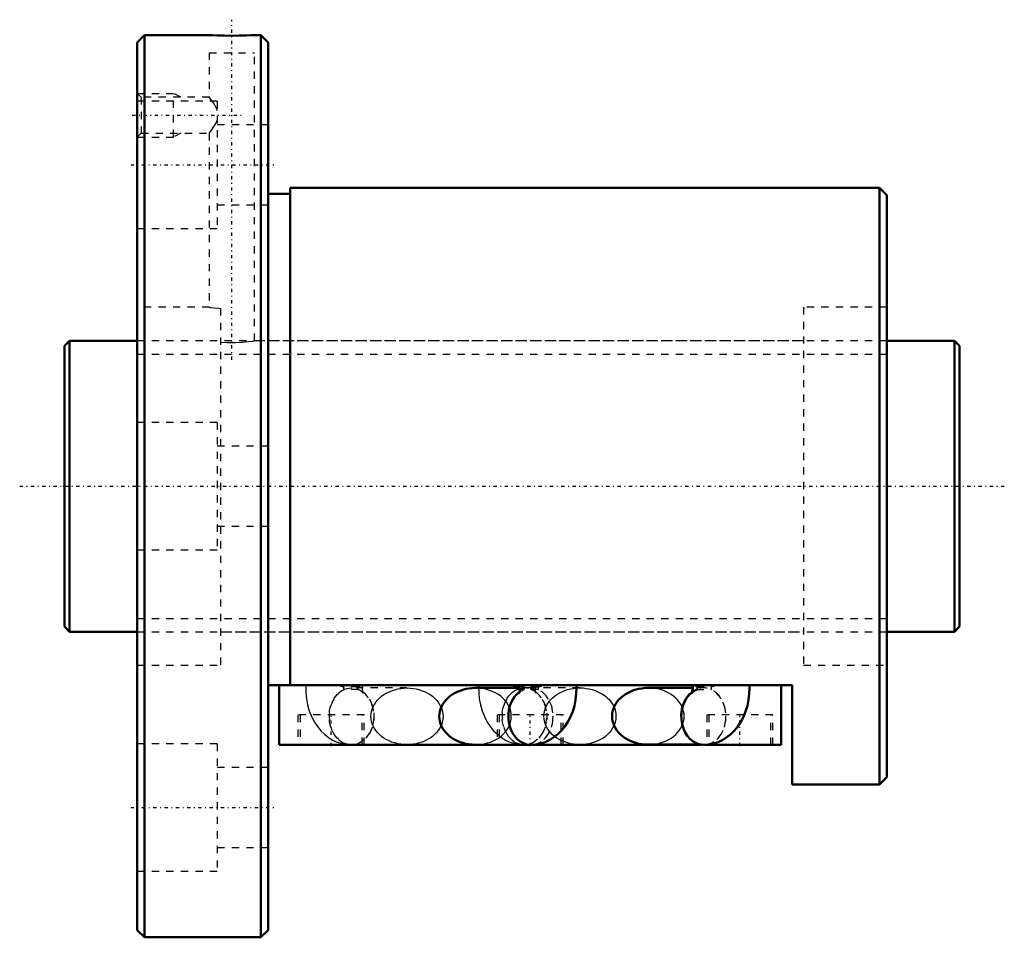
# Model space of a CAD drawing. Header units: millimetres. Extents: x -6 to 129, y -62 to 64.
import ezdxf

# ---------------------------------------------------------------- set-up
doc = ezdxf.new("R2010")
doc.units = ezdxf.units.MM
doc.linetypes.add('Center', pattern=[1.5, 0.45, -0.5, 0.05, -0.5])
doc.linetypes.add('Dashed', pattern=[2, 1, -1])
for name, color, linetype, lineweight in [('2d ConnectionPoints', 7, 'Continuous', 50), ('AM_0', 7, 'Continuous', 50), ('AM_5', 3, 'Continuous', 25), ('AM_7', 7, 'Center', 25), ('AM_9', 6, 'Dashed', 25)]:
    doc.layers.add(name, color=color, linetype=linetype, lineweight=lineweight)

# ---------------------------------------------------------------- blocks, each defined once
blk = doc.blocks.new('1_BIF4010V_5RR_Nut_0_in_BIF4010V_5RRG0_123LC0_000_4')
at = {"layer": 'AM_0'}
for p, q in [((11, 62), (10, 61)), ((10, 61), (10, -61)), ((19.9, 62), (11, 62)), ((11, 62), (11, -62)), ((27, 62), (26.06, 62)), ((27, 62), (27, -62)), ((28, 61), (27, 62)), ((28, 61), (28, -61)), ((112, 41), (31, 41)), ((31, 41), (31, -27.33)), ((113, 40), (112, 41)), ((112, 41), (112, -41)), ((31, 40.2), (28, 40.2)), ((113, 40), (113, -40)), ((100, -27.33), (28, -27.33)), ((29.5, -35.53), (29.5, -27.33)), ((62.57, -27.73), (56.45, -27.73)), ((86.33, -27.72), (80.21, -27.72)), ((98.5, -35.53), (98.5, -27.33)), ((100, -41), (100, -27.33)), ((63.85, -35.53), (29.5, -35.53)), ((39.26, -35.54), (39.45, -35.54)), ((63.02, -35.54), (63.21, -35.54)), ((87.61, -35.53), (64.23, -35.53)), ((80.21, -35.52), (87.52, -35.52)), ((98.5, -35.53), (87.99, -35.53)), ((112, -41), (113, -40)), ((100, -41), (112, -41)), ((10, -61), (11, -62)), ((11, -62), (27, -62)), ((27, -62), (28, -61))]:
    blk.add_line(p, q, dxfattribs=at)
for points in [[(26.1, 62), (26.02, 62), (25.61, 61.98), (24.92, 61.95), (24, 61.93), (22.97, 61.92), (21.95, 61.93), (21.04, 61.95), (20.36, 61.98), (19.97, 62), (19.9, 62)], [(56.45, -27.73), (56.02, -27.74), (55.59, -27.79), (55.17, -27.86), (54.75, -27.97), (54.36, -28.1), (53.97, -28.25), (53.61, -28.44), (53.27, -28.64), (52.95, -28.87), (52.66, -29.12), (52.39, -29.39), (52.16, -29.68), (51.96, -29.98), (51.8, -30.3), (51.67, -30.62), (51.57, -30.95), (51.52, -31.29), (51.5, -31.63), (51.52, -31.97), (51.57, -32.31), (51.67, -32.64), (51.8, -32.96), (51.96, -33.28), (52.16, -33.58), (52.39, -33.87), (52.66, -34.14), (52.95, -34.39), (53.27, -34.62), (53.61, -34.82), (53.97, -35.01), (54.36, -35.16), (54.75, -35.29), (55.17, -35.4), (55.59, -35.47), (56.02, -35.52), (56.45, -35.53)], [(62.54, -27.33), (62.54, -27.33), (62.57, -27.55), (62.57, -27.79), (62.56, -28.03), (62.52, -28.24), (62.48, -28.39), (62.45, -28.46), (62.45, -28.46)], [(64.07, -35.54), (64.76, -35.5), (65.43, -35.37), (66.08, -35.16), (66.69, -34.87), (67.27, -34.51), (67.81, -34.08), (68.31, -33.58), (68.77, -33.02), (69.18, -32.39), (69.54, -31.7), (69.84, -30.96), (70.08, -30.18), (70.24, -29.36), (70.34, -28.53), (70.37, -27.69), (70.37, -27.33)], [(80.21, -27.72), (79.78, -27.73), (79.35, -27.78), (78.93, -27.85), (78.51, -27.96), (78.12, -28.09), (77.73, -28.24), (77.37, -28.43), (77.03, -28.63), (76.71, -28.86), (76.42, -29.11), (76.15, -29.38), (75.92, -29.67), (75.72, -29.97), (75.56, -30.29), (75.43, -30.61), (75.33, -30.94), (75.28, -31.28), (75.26, -31.62), (75.28, -31.96), (75.33, -32.3), (75.43, -32.63), (75.56, -32.95), (75.72, -33.27), (75.92, -33.57), (76.15, -33.86), (76.42, -34.13), (76.71, -34.38), (77.03, -34.61), (77.37, -34.81), (77.73, -35), (78.12, -35.15), (78.51, -35.28), (78.93, -35.39), (79.35, -35.46), (79.78, -35.51), (80.21, -35.52)], [(86.3, -27.33), (86.3, -27.33), (86.33, -27.55), (86.33, -27.79), (86.32, -28.03), (86.28, -28.24), (86.24, -28.39), (86.21, -28.46), (86.21, -28.46)], [(86.21, -28.46), (86.22, -28.44), (86.29, -28.35), (86.45, -28.2), (86.73, -28.02), (86.89, -27.94)], [(87.83, -35.54), (88.52, -35.5), (89.19, -35.37), (89.84, -35.16), (90.45, -34.87), (91.03, -34.51), (91.57, -34.08), (92.07, -33.58), (92.53, -33.02), (92.94, -32.39), (93.3, -31.7), (93.6, -30.96), (93.84, -30.18), (94, -29.36), (94.1, -28.53), (94.13, -27.69), (94.13, -27.33)]]:
    blk.add_lwpolyline(points, dxfattribs=at)
for centre, major_axis, start_param, end_param in [((64.07, -31.64), (0, 3.9), 0.544414, 3.140592), ((64.07, -31.63), (0, -3.9), 3.688851, 4.713671), ((87.83, -31.64), (0, 3.9), 0.544252, 3.141242), ((87.83, -31.62), (0, -3.9), 3.687404, 4.714953), ((39.45, -31.64), (0, -3.9), 6.211559, 6.354812), ((63.21, -31.64), (0, -3.9), 6.211559, 6.354812)]:
    blk.add_ellipse(centre, major_axis=major_axis, ratio=0.788011, start_param=start_param, end_param=end_param, dxfattribs=at)
at = {"layer": 'AM_5', "linetype": 'Dashed'}
for p, q in [((10, 54), (15, 54)), ((15, 48), (15, 54)), ((16, 53.46), (15, 54)), ((10, 48), (15, 48)), ((16, 48.54), (15, 48))]:
    blk.add_line(p, q, dxfattribs=at)
at = {"layer": 'AM_7'}
for p, q in [((23, 17.38), (23, 64.12)), ((9.3, 51), (24.62, 51)), ((9.1, 44.17), (28.9, 44.17)), ((36.64, -35.73), (36.64, -31.23)), ((64, -35.73), (64, -31.23)), ((92.8, -35.73), (92.8, -31.23)), ((9.1, -44.17), (28.9, -44.17))]:
    blk.add_line(p, q, dxfattribs=at)
at = {"layer": 'AM_9'}
for p, q in [((19.9, 62), (19.9, 61.89)), ((26.1, 61.89), (19.9, 61.89)), ((26.1, 61.89), (26.1, 62)), ((19.9, 59.59), (26.1, 59.59)), ((19.9, 59.59), (19.9, 53.43)), ((26.1, 20), (26.1, 59.59)), ((10.54, 53.46), (10, 54)), ((21, 52.92), (10, 52.92)), ((19.92, 53.46), (10.54, 53.46)), ((10.54, 53.46), (10.54, 48.54)), ((21, 52.92), (21, 35.42)), ((28, 49.67), (21, 49.67)), ((10, 48), (10.54, 48.54)), ((10.54, 48.54), (19.9, 48.54)), ((19.9, 48.54), (19.9, 24.6)), ((21, 38.67), (28, 38.67)), ((10, 35.42), (21, 35.42)), ((19.92, 24.6), (10, 24.6)), ((21.45, 24.45), (21.45, -24.6)), ((101.55, 24.6), (101.55, -24.6)), ((113, 24.6), (101.55, 24.6)), ((101.55, 20), (26.07, 20)), ((21, 8.75), (10, 8.75)), ((21, 8.75), (21, -8.75)), ((28, 5.5), (21, 5.5)), ((21, -5.5), (28, -5.5)), ((10, -8.75), (21, -8.75)), ((21.45, -20), (101.55, -20)), ((10, -24.6), (21.45, -24.6)), ((101.55, -24.6), (113, -24.6)), ((40.34, -27.59), (38.4, -27.59)), ((40.42, -27.94), (38.48, -27.94)), ((47.07, -27.73), (39.45, -27.73)), ((40.43, -27.96), (40.48, -27.98)), ((62.16, -27.59), (65.12, -27.59)), ((65.04, -27.94), (62.24, -27.94)), ((64.07, -27.73), (62.57, -27.73)), ((70.83, -27.72), (63.21, -27.72)), ((64.19, -27.96), (64.26, -27.99)), ((64.71, -27.86), (64.71, -27.72)), ((87.83, -27.72), (86.33, -27.72)), ((86.86, -27.94), (88.8, -27.94)), ((86.94, -27.59), (88.88, -27.59)), ((41.19, -31.43), (32.09, -31.43)), ((32.09, -31.43), (32.09, -35.53)), ((32.39, -31.43), (32.39, -35.53)), ((40.89, -35.53), (40.89, -31.43)), ((41.19, -35.53), (41.19, -31.43)), ((68.55, -31.43), (59.45, -31.43)), ((59.45, -31.43), (59.45, -35.53)), ((59.75, -31.43), (59.75, -35.53)), ((68.25, -35.53), (68.25, -31.43)), ((68.55, -35.53), (68.55, -31.43)), ((97.35, -31.43), (88.25, -31.43)), ((88.25, -31.43), (88.25, -35.53)), ((88.55, -31.43), (88.55, -35.53)), ((97.05, -35.53), (97.05, -31.43)), ((97.35, -35.53), (97.35, -31.43)), ((21, -35.42), (10, -35.42)), ((21, -35.42), (21, -52.92)), ((63.21, -35.52), (70.83, -35.52)), ((64.23, -35.53), (63.85, -35.53)), ((87.52, -35.52), (87.83, -35.52)), ((87.99, -35.53), (87.61, -35.53)), ((28, -38.67), (21, -38.67)), ((21, -49.67), (28, -49.67)), ((10, -52.92), (21, -52.92))]:
    blk.add_line(p, q, dxfattribs=at)
for points in [[(21.02, 51.61), (20.88, 51.97), (20.46, 52.7), (20.26, 52.99), (20.08, 53.23), (19.92, 53.43), (19.9, 53.46)], [(19.9, 48.54), (19.98, 48.64), (20.19, 48.92), (20.59, 49.5), (20.79, 49.86), (20.98, 50.28), (21.01, 50.37)], [(19.9, 24.6), (20.04, 24.58), (20.51, 24.53), (21.26, 24.47), (21.45, 24.45)], [(21.45, 19.82), (22.42, 19.77), (23.45, 19.76), (24.43, 19.81), (25.25, 19.89), (25.83, 19.96), (26.09, 20), (26.1, 20)], [(33.15, -27.33), (33.15, -27.54), (33.17, -28.38), (33.25, -29.22), (33.41, -30.05), (33.65, -30.87), (33.96, -31.66), (34.35, -32.41), (34.76, -33.04), (35.22, -33.6), (35.73, -34.1), (36.28, -34.53), (36.85, -34.88), (37.46, -35.16), (38.15, -35.38), (38.86, -35.51), (39.26, -35.54)], [(40.83, -28.2), (40.97, -28.33), (41.05, -28.43), (41.07, -28.46)], [(40.95, -27.73), (40.95, -27.69), (40.96, -27.45), (40.98, -27.33)], [(41.05, -28.4), (41.02, -28.31), (40.98, -28.15), (40.95, -27.93), (40.95, -27.73)], [(41.07, -28.46), (41.07, -28.46), (41.06, -28.42), (41.05, -28.4)], [(47.07, -35.53), (46.64, -35.52), (46.21, -35.47), (45.79, -35.4), (45.38, -35.29), (44.98, -35.16), (44.6, -35.01), (44.23, -34.82), (43.89, -34.62), (43.57, -34.39), (43.28, -34.14), (43.02, -33.87), (42.79, -33.58), (42.59, -33.28), (42.42, -32.96), (42.29, -32.64), (42.2, -32.31), (42.14, -31.97), (42.12, -31.63), (42.14, -31.29), (42.2, -30.95), (42.29, -30.62), (42.42, -30.3), (42.59, -29.98), (42.79, -29.68), (43.02, -29.39), (43.28, -29.12), (43.57, -28.87), (43.89, -28.64), (44.23, -28.44), (44.6, -28.25), (44.98, -28.1), (45.38, -27.97), (45.79, -27.86), (46.21, -27.79), (46.64, -27.74), (47.07, -27.73)], [(47.07, -27.73), (47.5, -27.74), (47.93, -27.79), (48.35, -27.86), (48.77, -27.97), (49.16, -28.1), (49.55, -28.25), (49.91, -28.44), (50.25, -28.64), (50.57, -28.87), (50.86, -29.12), (51.13, -29.39), (51.36, -29.68), (51.56, -29.98), (51.72, -30.3), (51.85, -30.62), (51.95, -30.95), (52, -31.29), (52.02, -31.63), (52, -31.97), (51.95, -32.31), (51.85, -32.64), (51.72, -32.96), (51.56, -33.28), (51.36, -33.58), (51.13, -33.87), (50.86, -34.14), (50.57, -34.39), (50.25, -34.62), (49.91, -34.82), (49.55, -35.01), (49.16, -35.16), (48.77, -35.29), (48.35, -35.4), (47.93, -35.47), (47.5, -35.52), (47.07, -35.53)], [(56.45, -35.53), (56.88, -35.52), (57.31, -35.47), (57.73, -35.4), (58.14, -35.29), (58.54, -35.16), (58.92, -35.01), (59.29, -34.82), (59.63, -34.62), (59.95, -34.39), (60.24, -34.14), (60.5, -33.87), (60.73, -33.58), (60.93, -33.28), (61.1, -32.96), (61.23, -32.64), (61.32, -32.31), (61.38, -31.97), (61.4, -31.63), (61.38, -31.29), (61.32, -30.95), (61.23, -30.62), (61.1, -30.3), (60.93, -29.98), (60.73, -29.68), (60.5, -29.39), (60.24, -29.12), (59.95, -28.87), (59.63, -28.64), (59.29, -28.44), (58.92, -28.25), (58.54, -28.1), (58.14, -27.97), (57.73, -27.86), (57.31, -27.79), (56.88, -27.74), (56.45, -27.73)], [(56.91, -27.33), (56.91, -27.54), (56.91, -27.73)], [(56.91, -27.73), (56.93, -28.38), (57.01, -29.22), (57.17, -30.05), (57.41, -30.87), (57.72, -31.66), (58.11, -32.41), (58.52, -33.04), (58.98, -33.6), (59.49, -34.1), (59.74, -34.31)], [(62.45, -28.46), (62.46, -28.44), (62.53, -28.35), (62.69, -28.2), (62.97, -28.02), (63.13, -27.94)], [(64.6, -28.21), (64.73, -28.33), (64.81, -28.43), (64.83, -28.46)], [(64.71, -27.72), (64.71, -27.69), (64.72, -27.45), (64.74, -27.33)], [(64.81, -28.4), (64.78, -28.31), (64.74, -28.15), (64.71, -27.93), (64.71, -27.86)], [(64.83, -28.46), (64.83, -28.46), (64.82, -28.42), (64.81, -28.4)], [(70.83, -35.52), (70.4, -35.51), (69.97, -35.46), (69.55, -35.39), (69.14, -35.28), (68.74, -35.15), (68.36, -35), (67.99, -34.81), (67.65, -34.61), (67.33, -34.38), (67.04, -34.13), (66.78, -33.86), (66.55, -33.57), (66.35, -33.27), (66.18, -32.95), (66.05, -32.63), (65.96, -32.3), (65.9, -31.96), (65.88, -31.62), (65.9, -31.28), (65.96, -30.94), (66.05, -30.61), (66.18, -30.29), (66.35, -29.97), (66.55, -29.67), (66.78, -29.38), (67.04, -29.11), (67.33, -28.86), (67.65, -28.63), (67.99, -28.43), (68.36, -28.24), (68.74, -28.09), (69.14, -27.96), (69.55, -27.85), (69.97, -27.78), (70.4, -27.73), (70.83, -27.72)], [(70.83, -27.72), (71.26, -27.73), (71.69, -27.78), (72.11, -27.85), (72.53, -27.96), (72.92, -28.09), (73.31, -28.24), (73.67, -28.43), (74.01, -28.63), (74.33, -28.86), (74.62, -29.11), (74.89, -29.38), (75.12, -29.67), (75.32, -29.97), (75.48, -30.29), (75.61, -30.61), (75.71, -30.94), (75.76, -31.28), (75.78, -31.62)], [(85.16, -31.62), (85.14, -31.28), (85.08, -30.94), (84.99, -30.61), (84.86, -30.29), (84.69, -29.97), (84.49, -29.67), (84.26, -29.38), (84, -29.11), (83.71, -28.86), (83.39, -28.63), (83.05, -28.43), (82.68, -28.24), (82.3, -28.09), (81.9, -27.96), (81.49, -27.85), (81.07, -27.78), (80.64, -27.73), (80.21, -27.72)], [(75.78, -31.62), (75.76, -31.96), (75.71, -32.3), (75.61, -32.63), (75.48, -32.95), (75.32, -33.27), (75.12, -33.57), (74.89, -33.86), (74.62, -34.13), (74.33, -34.38), (74.01, -34.61), (73.67, -34.81), (73.31, -35), (72.92, -35.15), (72.53, -35.28), (72.11, -35.39), (71.69, -35.46), (71.26, -35.51), (70.83, -35.52)], [(80.21, -35.52), (80.64, -35.51), (81.07, -35.46), (81.49, -35.39), (81.9, -35.28), (82.3, -35.15), (82.68, -35), (83.05, -34.81), (83.39, -34.61), (83.71, -34.38), (84, -34.13), (84.26, -33.86), (84.49, -33.57), (84.69, -33.27), (84.86, -32.95), (84.99, -32.63), (85.08, -32.3), (85.14, -31.96), (85.16, -31.62)], [(59.74, -34.31), (60.04, -34.53), (60.61, -34.88), (61.22, -35.16), (61.91, -35.38), (62.62, -35.51), (63.02, -35.54)]]:
    blk.add_lwpolyline(points, dxfattribs=at)
for centre, major_axis, ratio, start_param, end_param in [((39.45, -31.64), (0, -3.9), 0.788011, 3.463234, 6.211559), ((37.9, -24.75), (-3.14, 2.31), 0.603651, 1.923061, 2.131503), ((38.48, -27.74), (0, 0.2), 0.615661, 0.698132, 3.141593), ((39.45, -31.64), (0, -3.9), 0.788011, 0.071627, 2.819952), ((40.42, -27.74), (0, 0.2), 0.615661, 0.698132, 3.141593), ((37.9, -24.75), (-3.14, 2.31), 0.603651, 2.774785, 2.983228), ((63.21, -31.64), (0, -3.9), 0.788011, 3.463234, 6.211559), ((64.07, -31.63), (0, -3.9), 0.788011, 4.713671, 9.85278), ((61.66, -24.75), (-3.14, 2.31), 0.603651, 1.923061, 2.131503), ((62.24, -27.74), (0, 0.2), 0.615661, 0.698132, 3.141593), ((64.07, -31.63), (0, -3.9), 0.788011, 3.617168, 3.688851), ((64.07, -31.64), (0, 3.9), 0.788011, 0.477838, 0.544414), ((65.62, -24.75), (-3.14, -2.31), 0.603651, 0.158365, 0.366807), ((64.07, -31.64), (0, 3.9), 0.788011, 0.321641, 0.351547), ((63.1, -27.74), (0, -0.2), 0.615661, 0, 2.443461), ((63.21, -31.64), (0, -3.9), 0.788011, 0.071627, 2.819952), ((64.18, -27.74), (0, 0.2), 0.615661, 0.698132, 3.141593), ((64.07, -31.64), (0, 3.9), 0.788011, 3.140592, 5.961544), ((61.66, -24.75), (-3.14, 2.31), 0.603651, 2.774785, 2.983228), ((65.04, -27.74), (0, -0.2), 0.615661, 6.283185, 8.726646), ((65.62, -24.75), (-3.14, -2.31), 0.603651, 1.010089, 1.218532), ((87.83, -31.62), (0, -3.9), 0.788011, 4.714953, 9.97059), ((87.83, -31.64), (0, 3.9), 0.788011, 0.47724, 0.544252), ((89.38, -24.75), (-3.14, -2.31), 0.603651, 0.158365, 0.366807), ((87.83, -31.64), (0, 3.9), 0.788011, 0.321641, 0.351679), ((86.86, -27.74), (0, -0.2), 0.615661, 0, 2.443461), ((87.83, -31.64), (0, 3.9), 0.788011, 3.141242, 5.961544), ((88.8, -27.74), (0, -0.2), 0.615661, 0, 2.443461), ((89.38, -24.75), (-3.14, -2.31), 0.603651, 1.010089, 1.218532)]:
    blk.add_ellipse(centre, major_axis=major_axis, ratio=ratio, start_param=start_param, end_param=end_param, dxfattribs=at)
for centre in [(39.45, -31.63), (63.21, -31.62)]:
    blk.add_ellipse(centre, major_axis=(0, -3.9), ratio=0.788011, dxfattribs=at)
blk = doc.blocks.new('2_BIF4010V_5RR000_Shaft_0_in_BIF4010V_5RRG0_123LC0_000_4')
at = {"layer": 'AM_0'}
for p, q in [((0.7, 20), (0, 19.3)), ((0, 19.3), (0, -19.3)), ((10, 20), (0.7, 20)), ((0.7, 20), (0.7, -20)), ((122.3, 20), (113, 20)), ((122.3, 20), (122.3, -20)), ((123, 19.3), (122.3, 20)), ((123, 19.3), (123, -19.3)), ((0, -19.3), (0.7, -20)), ((0.7, -20), (10, -20)), ((113, -20), (122.3, -20)), ((122.3, -20), (123, -19.3))]:
    blk.add_line(p, q, dxfattribs=at)
at = {"layer": 'AM_5', "linetype": 'Dashed'}
for p, q in [((10, 18.1595), (113, 18.1595)), ((10, -18.1595), (113, -18.1595))]:
    blk.add_line(p, q, dxfattribs=at)
at = {"layer": 'AM_7'}
blk.add_line((-6.15, 0), (129.15, 0), dxfattribs=at)
at = {"layer": 'AM_9'}
for p, q in [((113, 20), (10, 20)), ((10, -20), (113, -20))]:
    blk.add_line(p, q, dxfattribs=at)

msp = doc.modelspace()

# ---------------------------------------------------------------- linework, layer by layer
at = {"layer": '2d ConnectionPoints'}
for p in [(0, 0), (10, 0)]:
    msp.add_point(p, dxfattribs=at)

# ---------------------------------------------------------------- block references
for name in ['1_BIF4010V_5RR_Nut_0_in_BIF4010V_5RRG0_123LC0_000_4', '2_BIF4010V_5RR000_Shaft_0_in_BIF4010V_5RRG0_123LC0_000_4']:
    msp.add_blockref(name, (0, 0))

doc.saveas('drawing.dxf')
